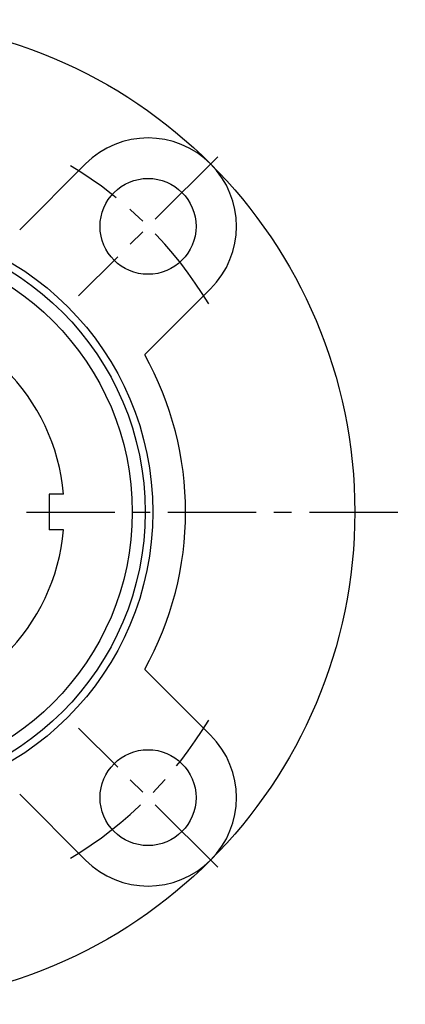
# Model space of a CAD drawing. Extents: x -108 to 236, y -107 to 236.
# Tile 10 of 12: x 31 to 108, y -97 to 98. Entities that reach past the tile are written whole.
import ezdxf

# ---------------------------------------------------------------- set-up
doc = ezdxf.new("R2010")
doc.units = 0
doc.header["$LTSCALE"] = 14
doc.linetypes.add('CENTER', pattern=[2, 1.25, -0.25, 0.25, -0.25])
doc.layers.get('0').update_dxf_attribs({"linetype": 'CONTINUOUS'})
doc.layers.add('CENTER', color=1, linetype='CENTER')

msp = doc.modelspace()

# ---------------------------------------------------------------- linework, layer by layer
for p, q in [((44.19, 68.94), (31.16, 55.9)), ((68.94, 44.19), (55.9, 31.16)), ((37, 3.5), (37, -3.5)), ((39.85, 3.5), (37, 3.5)), ((39.85, -3.5), (37, -3.5)), ((68.94, -44.19), (55.9, -31.16)), ((44.19, -68.94), (31.16, -55.9))]:
    msp.add_line(p, q)
for centre, radius in [((0, 0), 97.5), ((56.57, 56.57), 9.5), ((0, 0), 57.5), ((0, 0), 56), ((0, 0), 53.44), ((56.57, -56.57), 9.5)]:
    msp.add_circle(centre, radius)
for centre, radius, start, end in [((56.57, 56.57), 17.5, 315, 135), ((0, 0), 40, 5.0198, 84.9802), ((0, 0), 64, 330.8689, 29.1311), ((0, 0), 40, 275.0198, 354.9802), ((56.57, -56.57), 17.5, 225, 45)]:
    msp.add_arc(centre, radius, start, end)
at = {"layer": 'CENTER'}
for p, q in [((70.36, 70.36), (42.78, 42.78)), ((-107.5, 0), (107.5, 0)), ((70.36, -70.36), (42.78, -42.78))]:
    msp.add_line(p, q, dxfattribs=at)
for start, end in [(30.9993, 59.0007), (300.9993, 329.0007)]:
    msp.add_arc((0, 0), 80, start, end, dxfattribs=at)

doc.saveas('drawing.dxf')
